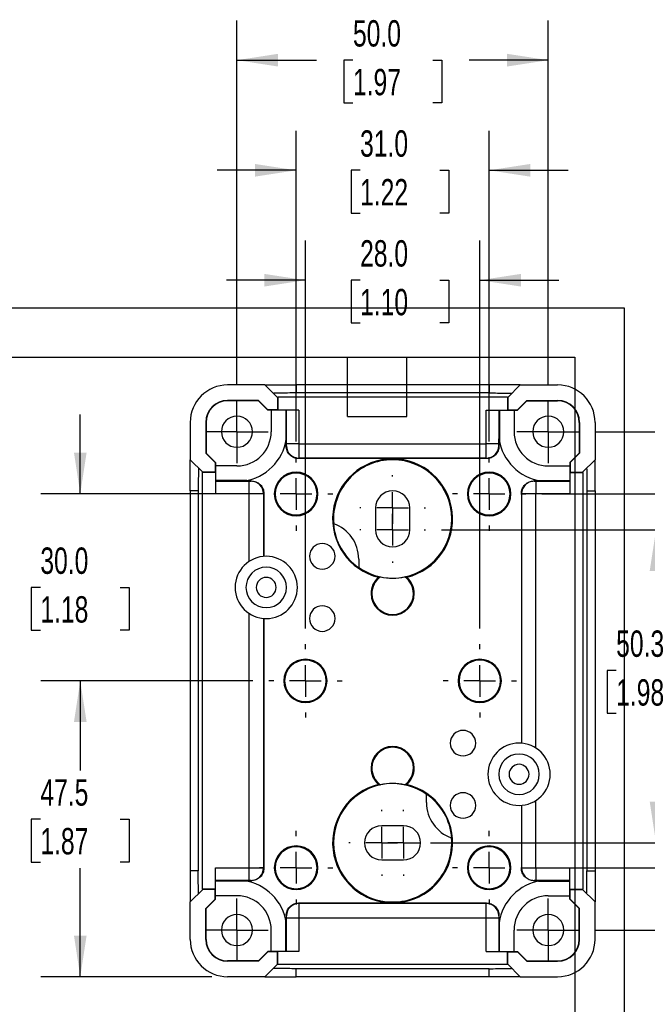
# Model space of a CAD drawing. Header units: millimetres. Extents: x 0 to 543, y 0 to 382.
# Tile 4 of 5: x 252 to 353, y 158 to 316. Entities that reach past the tile are written whole.
import ezdxf

# ---------------------------------------------------------------- set-up
doc = ezdxf.new("R2010")
doc.units = ezdxf.units.MM
doc.header["$LTSCALE"] = 2
doc.linetypes.add('CENTERX2', pattern=[20.32, 12.7, -2.54, 2.54, -2.54])
doc.layers.add('CENTER', color=40, linetype='CENTERX2')
doc.layers.add('DIMENSIONS', color=140, linetype='Continuous', lineweight=25)
doc.layers.add('TEXT', color=140, linetype='Continuous', lineweight=25)
doc.styles.add('SLDTEXTSTYLE0', font='TXT', dxfattribs={"width": 0.7})
doc.dimstyles.new('SLDDIMSTYLE0', dxfattribs={"dimtxt": 4.316016, "dimasz": 6.604, "dimexe": 0, "dimexo": 0.0625, "dimgap": 1.079004, "dimtad": 0, "dimtih": 1, "dimtoh": 1, "dimdec": 1, "dimrnd": 1e-09, "dimzin": 4, "dimdsep": 46, "dimtxsty": 'SLDTEXTSTYLE0', "dimsah": 1, "dimcen": 0.09, "dimadec": 0, "dimazin": 1, "dimtfac": 1, "dimtdec": 1, "dimtofl": 0, "dimtmove": 0, "dimatfit": 3, "dimfxl": 0, "dimfrac": 2, "dimtolj": 1, "dimtzin": 12, "dimarcsym": 0})
doc.dimstyles.new('SLDDIMSTYLE1', dxfattribs={"dimtxt": 4.316016, "dimasz": 6.604, "dimexe": 0, "dimexo": 0.0625, "dimgap": 1.079004, "dimtad": 0, "dimtih": 1, "dimtoh": 1, "dimdec": 1, "dimrnd": 1e-09, "dimzin": 12, "dimdsep": 46, "dimtxsty": 'SLDTEXTSTYLE0', "dimsah": 1, "dimcen": 0.09, "dimadec": 0, "dimazin": 3, "dimtfac": 1, "dimtdec": 1, "dimtofl": 0, "dimtmove": 0, "dimatfit": 3, "dimfxl": 0, "dimfrac": 2, "dimtolj": 1, "dimtzin": 12, "dimarcsym": 0})
doc.dimstyles.new('SLDDIMSTYLE2', dxfattribs={"dimtxt": 4.316016, "dimasz": 6.604, "dimexe": 0, "dimexo": 0.0625, "dimgap": 1.079004, "dimtad": 0, "dimtih": 1, "dimtoh": 1, "dimdec": 1, "dimrnd": 1e-09, "dimzin": 4, "dimdsep": 46, "dimtxsty": 'SLDTEXTSTYLE0', "dimsah": 1, "dimcen": 0.09, "dimadec": 0, "dimazin": 1, "dimtfac": 1, "dimtdec": 1, "dimtmove": 0, "dimatfit": 0, "dimfxl": 0, "dimfrac": 2, "dimtolj": 1, "dimtzin": 12, "dimarcsym": 0})

# ---------------------------------------------------------------- blocks, each defined once
blk = doc.blocks.new('_D_5')
at = {"layer": 'DIMENSIONS'}
for p, q in [((287.06, 257.57), (287.06, 315.98)), ((337.06, 257.57), (337.06, 315.98)), ((287.06, 309.63), (299.84, 309.63)), ((305.69, 309.63), (304.24, 309.63)), ((304.24, 309.63), (304.24, 302.77)), ((318.51, 309.63), (319.96, 309.63)), ((319.96, 309.63), (319.96, 302.77)), ((337.06, 309.63), (324.36, 309.63)), ((304.24, 302.77), (305.69, 302.77)), ((319.96, 302.77), (318.51, 302.77))]:
    blk.add_line(p, q, dxfattribs=at)
for points in [[(287.06, 309.63), (293.66, 308.61), (293.66, 310.65)], [(337.06, 309.63), (330.45, 310.65), (330.45, 308.61)]]:
    blk.add_solid(points, dxfattribs=at)
at = {"layer": 'DIMENSIONS', "char_height": 4.233, "attachment_point": 1, "style": 'SLDTEXTSTYLE0'}
for s, insert in [('50.0', (305.69, 316.05)), ('1.97', (305.69, 308.23))]:
    blk.add_mtext(s, dxfattribs=dict(at, insert=insert))
blk = doc.blocks.new('_D_6')
at = {"layer": 'DIMENSIONS'}
for p, q in [((344.64, 249.99), (397.63, 249.99)), ((391.28, 249.99), (391.28, 219.48)), ((384.87, 211.66), (383.42, 211.66)), ((383.42, 211.66), (383.42, 204.8)), ((397.69, 211.66), (399.14, 211.66)), ((399.14, 211.66), (399.14, 204.8)), ((383.42, 204.8), (384.87, 204.8)), ((399.14, 204.8), (397.69, 204.8)), ((391.28, 169.99), (391.28, 203.83)), ((344.64, 169.99), (397.63, 169.99))]:
    blk.add_line(p, q, dxfattribs=at)
for points in [[(391.28, 249.99), (390.27, 243.39), (392.3, 243.39)], [(391.28, 169.99), (392.3, 176.6), (390.27, 176.6)]]:
    blk.add_solid(points, dxfattribs=at)
at = {"layer": 'DIMENSIONS', "char_height": 4.233, "attachment_point": 1, "style": 'SLDTEXTSTYLE0'}
for s, insert in [('80.0', (384.87, 218.08)), ('3.15', (384.87, 210.25))]:
    blk.add_mtext(s, dxfattribs=dict(at, insert=insert))
blk = doc.blocks.new('_D_7')
at = {"layer": 'DIMENSIONS'}
for p, q in [((296.56, 248.44), (296.56, 298.3)), ((327.56, 248.44), (327.56, 298.3)), ((296.56, 291.95), (283.86, 291.95)), ((306.83, 291.95), (305.38, 291.95)), ((305.38, 291.95), (305.38, 285.09)), ((319.65, 291.95), (321.1, 291.95)), ((321.1, 291.95), (321.1, 285.09)), ((327.56, 291.95), (340.26, 291.95)), ((305.38, 285.09), (306.83, 285.09)), ((321.1, 285.09), (319.65, 285.09))]:
    blk.add_line(p, q, dxfattribs=at)
for points in [[(296.56, 291.95), (289.95, 292.97), (289.95, 290.93)], [(327.56, 291.95), (334.16, 290.93), (334.16, 292.97)]]:
    blk.add_solid(points, dxfattribs=at)
at = {"layer": 'DIMENSIONS', "char_height": 4.233, "attachment_point": 1, "style": 'SLDTEXTSTYLE0'}
for s, insert in [('31.0', (306.83, 298.37)), ('1.22', (306.83, 290.55))]:
    blk.add_mtext(s, dxfattribs=dict(at, insert=insert))
blk = doc.blocks.new('_D_8')
at = {"layer": 'DIMENSIONS'}
for p, q in [((336, 239.99), (378.64, 239.99)), ((372.29, 239.99), (372.29, 219.48)), ((365.88, 211.66), (364.43, 211.66)), ((364.43, 211.66), (364.43, 204.8)), ((378.71, 211.66), (380.16, 211.66)), ((380.16, 211.66), (380.16, 204.8)), ((364.43, 204.8), (365.88, 204.8)), ((380.16, 204.8), (378.71, 204.8)), ((372.29, 179.99), (372.29, 203.83)), ((336, 179.99), (378.64, 179.99))]:
    blk.add_line(p, q, dxfattribs=at)
for points in [[(372.29, 239.99), (371.28, 233.39), (373.31, 233.39)], [(372.29, 179.99), (373.31, 186.6), (371.28, 186.6)]]:
    blk.add_solid(points, dxfattribs=at)
at = {"layer": 'DIMENSIONS', "char_height": 4.233, "attachment_point": 1, "style": 'SLDTEXTSTYLE0'}
for s, insert in [('60.0', (365.88, 218.08)), ('2.36', (365.88, 210.25))]:
    blk.add_mtext(s, dxfattribs=dict(at, insert=insert))
blk = doc.blocks.new('_D_9')
at = {"layer": 'DIMENSIONS'}
for p, q in [((289.63, 209.99), (255.55, 209.99)), ((261.9, 209.99), (261.9, 195.59)), ((255.49, 187.77), (254.04, 187.77)), ((254.04, 187.77), (254.04, 180.91)), ((268.31, 187.77), (269.76, 187.77)), ((269.76, 187.77), (269.76, 180.91)), ((254.04, 180.91), (255.49, 180.91)), ((269.76, 180.91), (268.31, 180.91)), ((261.9, 162.49), (261.9, 179.94)), ((283.02, 162.49), (255.55, 162.49))]:
    blk.add_line(p, q, dxfattribs=at)
for points in [[(261.9, 209.99), (260.89, 203.39), (262.92, 203.39)], [(261.9, 162.49), (262.92, 169.1), (260.89, 169.1)]]:
    blk.add_solid(points, dxfattribs=at)
at = {"layer": 'DIMENSIONS', "char_height": 4.233, "attachment_point": 1, "style": 'SLDTEXTSTYLE0'}
for s, insert in [('47.5', (255.49, 194.19)), ('1.87', (255.49, 186.37))]:
    blk.add_mtext(s, dxfattribs=dict(at, insert=insert))
blk = doc.blocks.new('_D_10')
at = {"layer": 'DIMENSIONS'}
for p, q in [((319.89, 234.24), (360.71, 234.24)), ((354.36, 234.24), (354.36, 219.48)), ((347.95, 211.66), (346.5, 211.66)), ((346.5, 211.66), (346.5, 204.8)), ((360.77, 211.66), (362.22, 211.66)), ((362.22, 211.66), (362.22, 204.8)), ((346.5, 204.8), (347.95, 204.8)), ((362.22, 204.8), (360.77, 204.8)), ((354.36, 183.99), (354.36, 203.83)), ((318.14, 183.99), (360.71, 183.99))]:
    blk.add_line(p, q, dxfattribs=at)
for points in [[(354.36, 234.24), (353.34, 227.64), (355.38, 227.64)], [(354.36, 183.99), (355.38, 190.6), (353.34, 190.6)]]:
    blk.add_solid(points, dxfattribs=at)
at = {"layer": 'DIMENSIONS', "char_height": 4.233, "attachment_point": 1, "style": 'SLDTEXTSTYLE0'}
for s, insert in [('50.3', (347.95, 218.08)), ('1.98', (347.95, 210.25))]:
    blk.add_mtext(s, dxfattribs=dict(at, insert=insert))
blk = doc.blocks.new('_D_11')
at = {"layer": 'DIMENSIONS'}
for p, q in [((261.9, 240.03), (261.9, 252.73)), ((288.79, 240.03), (255.55, 240.03)), ((255.49, 224.98), (254.04, 224.98)), ((254.04, 224.98), (254.04, 218.12)), ((268.31, 224.98), (269.76, 224.98)), ((269.76, 224.98), (269.76, 218.12)), ((254.04, 218.12), (255.49, 218.12)), ((269.76, 218.12), (268.31, 218.12)), ((289.63, 209.99), (255.55, 209.99)), ((261.9, 209.99), (261.9, 197.29))]:
    blk.add_line(p, q, dxfattribs=at)
for points in [[(261.9, 240.03), (262.92, 246.64), (260.89, 246.64)], [(261.9, 209.99), (260.89, 203.39), (262.92, 203.39)]]:
    blk.add_solid(points, dxfattribs=at)
at = {"layer": 'DIMENSIONS', "char_height": 4.233, "attachment_point": 1, "style": 'SLDTEXTSTYLE0'}
for s, insert in [('30.0', (255.49, 231.4)), ('1.18', (255.49, 223.58))]:
    blk.add_mtext(s, dxfattribs=dict(at, insert=insert))
blk = doc.blocks.new('_D_12')
at = {"layer": 'DIMENSIONS'}
for p, q in [((298.06, 218.42), (298.06, 280.66)), ((326.06, 218.42), (326.06, 280.66)), ((298.06, 274.31), (285.36, 274.31)), ((306.83, 274.31), (305.38, 274.31)), ((305.38, 274.31), (305.38, 267.45)), ((319.65, 274.31), (321.1, 274.31)), ((321.1, 274.31), (321.1, 267.45)), ((326.06, 274.31), (338.76, 274.31)), ((305.38, 267.45), (306.83, 267.45)), ((321.1, 267.45), (319.65, 267.45))]:
    blk.add_line(p, q, dxfattribs=at)
for points in [[(298.06, 274.31), (291.45, 275.32), (291.45, 273.29)], [(326.06, 274.31), (332.66, 273.29), (332.66, 275.32)]]:
    blk.add_solid(points, dxfattribs=at)
at = {"layer": 'DIMENSIONS', "char_height": 4.233, "attachment_point": 1, "style": 'SLDTEXTSTYLE0'}
for s, insert in [('28.0', (306.83, 280.73)), ('1.10', (306.83, 272.91))]:
    blk.add_mtext(s, dxfattribs=dict(at, insert=insert))
blk = doc.blocks.new('SW_CENTERMARKSYMBOL_4')
at = {"layer": 'CENTER', "color": 0}
for p, q in [((0, 2.54), (0, 5.04)), ((0, 0), (0, 2.54)), ((-2.54, 0), (-5.04, 0)), ((0, 0), (-2.54, 0)), ((0, 0), (0, -2.54)), ((0, 0), (2.54, 0)), ((2.54, 0), (5.04, 0)), ((0, -2.54), (0, -5.04))]:
    blk.add_line(p, q, dxfattribs=at)
blk = doc.blocks.new('SW_CENTERMARKSYMBOL_5')
at = {"layer": 'CENTER', "color": 0}
for p, q in [((0, 2.54), (0, 5.04)), ((0, 0), (0, 2.54)), ((-2.54, 0), (-5.04, 0)), ((0, 0), (-2.54, 0)), ((0, 0), (0, -2.54)), ((0, 0), (2.54, 0)), ((2.54, 0), (5.04, 0)), ((0, -2.54), (0, -5.04))]:
    blk.add_line(p, q, dxfattribs=at)
blk = doc.blocks.new('SW_CENTERMARKSYMBOL_6')
at = {"layer": 'CENTER', "color": 0}
for p, q in [((0, 5.08), (0, 5.9)), ((0, 0), (0, 2.54)), ((-5.08, 0), (-5.9, 0)), ((0, 0), (-2.54, 0)), ((0, 0), (0, -2.54)), ((0, 0), (2.54, 0)), ((5.08, 0), (5.9, 0)), ((0, -5.08), (0, -5.9))]:
    blk.add_line(p, q, dxfattribs=at)
blk = doc.blocks.new('SW_CENTERMARKSYMBOL_7')
at = {"layer": 'CENTER', "color": 0}
for p, q in [((0, 5.08), (0, 5.9)), ((0, 0), (0, 2.54)), ((-5.08, 0), (-5.9, 0)), ((0, 0), (-2.54, 0)), ((0, 0), (0, -2.54)), ((0, 0), (2.54, 0)), ((5.08, 0), (5.9, 0)), ((0, -5.08), (0, -5.9))]:
    blk.add_line(p, q, dxfattribs=at)
blk = doc.blocks.new('SW_CENTERMARKSYMBOL_8')
at = {"layer": 'CENTER', "color": 0}
for p, q in [((0, 5.08), (0, 5.88)), ((0, 0), (0, 2.54)), ((-5.08, 0), (-5.88, 0)), ((0, 0), (-2.54, 0)), ((0, 0), (0, -2.54)), ((0, 0), (2.54, 0)), ((5.08, 0), (5.88, 0)), ((0, -5.08), (0, -5.88))]:
    blk.add_line(p, q, dxfattribs=at)
blk = doc.blocks.new('SW_CENTERMARKSYMBOL_9')
at = {"layer": 'CENTER', "color": 0}
for p, q in [((0, 5.08), (0, 5.88)), ((0, 0), (0, 2.54)), ((-5.08, 0), (-5.88, 0)), ((0, 0), (-2.54, 0)), ((0, 0), (0, -2.54)), ((0, 0), (2.54, 0)), ((5.08, 0), (5.88, 0)), ((0, -5.08), (0, -5.88))]:
    blk.add_line(p, q, dxfattribs=at)
blk = doc.blocks.new('SW_CENTERMARKSYMBOL_10')
at = {"layer": 'CENTER', "color": 0}
for p, q in [((0, 5.08), (0, 5.9)), ((0, 0), (0, 2.54)), ((-5.08, 0), (-5.9, 0)), ((0, 0), (-2.54, 0)), ((0, 0), (0, -2.54)), ((0, 0), (2.54, 0)), ((5.08, 0), (5.9, 0)), ((0, -5.08), (0, -5.9))]:
    blk.add_line(p, q, dxfattribs=at)
blk = doc.blocks.new('SW_CENTERMARKSYMBOL_11')
at = {"layer": 'CENTER', "color": 0}
for p, q in [((0, 5.08), (0, 5.9)), ((0, 0), (0, 2.54)), ((-5.08, 0), (-5.9, 0)), ((0, 0), (-2.54, 0)), ((0, 0), (0, -2.54)), ((0, 0), (2.54, 0)), ((5.08, 0), (5.9, 0)), ((0, -5.08), (0, -5.9))]:
    blk.add_line(p, q, dxfattribs=at)
blk = doc.blocks.new('SW_CENTERMARKSYMBOL_12')
at = {"layer": 'CENTER', "color": 0}
for p, q in [((0, 2.54), (0, 5.04)), ((0, 0), (0, 2.54)), ((-2.54, 0), (-5.04, 0)), ((0, 0), (-2.54, 0)), ((0, 0), (0, -2.54)), ((0, 0), (2.54, 0)), ((2.54, 0), (5.04, 0)), ((0, -2.54), (0, -5.04))]:
    blk.add_line(p, q, dxfattribs=at)
blk = doc.blocks.new('SW_CENTERMARKSYMBOL_13')
at = {"layer": 'CENTER', "color": 0}
for p, q in [((0, 2.54), (0, 5.04)), ((0, 0), (0, 2.54)), ((-2.54, 0), (-5.04, 0)), ((0, 0), (-2.54, 0)), ((0, 0), (0, -2.54)), ((0, 0), (2.54, 0)), ((2.54, 0), (5.04, 0)), ((0, -2.54), (0, -5.04))]:
    blk.add_line(p, q, dxfattribs=at)
blk = doc.blocks.new('SW_CENTERMARKSYMBOL_14')
at = {"layer": 'CENTER', "color": 0}
for p, q in [((0, 5.08), (0, 5.29)), ((0, 0), (0, 2.54)), ((-5.08, 0), (-5.29, 0)), ((0, 0), (-2.54, 0)), ((0, 0), (0, -2.54)), ((0, 0), (2.54, 0)), ((5.08, 0), (5.29, 0)), ((0, -5.08), (0, -5.29))]:
    blk.add_line(p, q, dxfattribs=at)
blk = doc.blocks.new('SW_CENTERMARKSYMBOL_15')
at = {"layer": 'CENTER', "color": 0}
for p, q in [((0, 5.08), (0, 5.29)), ((0, 0), (0, 2.54)), ((-5.08, 0), (-5.29, 0)), ((0, 0), (-2.54, 0)), ((0, 0), (0, -2.54)), ((0, 0), (2.54, 0)), ((5.08, 0), (5.29, 0)), ((0, -5.08), (0, -5.29))]:
    blk.add_line(p, q, dxfattribs=at)
blk = doc.blocks.new('SW_CENTERMARKSYMBOL_16')
at = {"layer": 'CENTER', "color": 0}
for p, q in [((0, 5.08), (0, 5.29)), ((0, 0), (0, 2.54)), ((-5.08, 0), (-5.29, 0)), ((0, 0), (-2.54, 0)), ((0, 0), (0, -2.54)), ((0, 0), (2.54, 0)), ((5.08, 0), (5.29, 0)), ((0, -5.08), (0, -5.29))]:
    blk.add_line(p, q, dxfattribs=at)
blk = doc.blocks.new('SW_CENTERMARKSYMBOL_17')
at = {"layer": 'CENTER', "color": 0}
for p, q in [((0, 5.08), (0, 5.29)), ((0, 0), (0, 2.54)), ((-5.08, 0), (-5.29, 0)), ((0, 0), (-2.54, 0)), ((0, 0), (0, -2.54)), ((0, 0), (2.54, 0)), ((5.08, 0), (5.29, 0)), ((0, -5.08), (0, -5.29))]:
    blk.add_line(p, q, dxfattribs=at)

msp = doc.modelspace()

# ---------------------------------------------------------------- linework, layer by layer
at = {"color": 7, "linetype": 'Continuous'}
for p, q in [((0, 269.88), (349.25, 269.88)), ((349.25, 269.88), (349.25, 0))]:
    msp.add_line(p, q, dxfattribs=at)
for p, q in [((291.56, 257.49), (285.56, 257.49)), ((293.56, 255.49), (291.56, 257.49)), ((291.56, 257.49), (296.56, 257.49)), ((296.56, 257.49), (296.56, 256.21)), ((327.56, 257.49), (296.56, 257.49)), ((327.56, 256.21), (296.56, 256.21)), ((327.56, 257.49), (327.56, 256.21)), ((332.56, 257.49), (327.56, 257.49)), ((330.56, 255.49), (332.56, 257.49)), ((332.56, 257.49), (338.56, 257.49)), ((290.52, 254.99), (285.56, 254.99)), ((285.56, 254.94), (285.56, 254.99)), ((290.5, 254.94), (285.56, 254.94)), ((290.5, 254.94), (290.52, 254.99)), ((292, 253.44), (290.5, 254.94)), ((292.02, 253.49), (290.52, 254.99)), ((293.56, 255.49), (293.61, 255.55)), ((293.56, 255.49), (293.56, 253.49)), ((330.5, 255.55), (293.61, 255.55)), ((293.61, 255.55), (293.61, 253.44)), ((330.5, 255.55), (330.5, 253.44)), ((330.56, 255.49), (330.5, 255.55)), ((330.56, 255.49), (330.56, 253.49)), ((332.09, 253.49), (333.59, 254.99)), ((332.11, 253.44), (333.61, 254.94)), ((333.59, 254.99), (338.56, 254.99)), ((333.61, 254.94), (333.59, 254.99)), ((333.61, 254.94), (338.56, 254.94)), ((338.56, 254.94), (338.56, 254.99)), ((292, 253.44), (292.02, 253.49)), ((292.56, 253.44), (292, 253.44)), ((293.56, 253.49), (292.02, 253.49)), ((293.61, 253.44), (292.56, 253.44)), ((292.56, 253.44), (292.56, 249.99)), ((293.61, 253.44), (293.56, 253.49)), ((297.02, 253.44), (293.61, 253.44)), ((294.9, 253.44), (294.9, 248.42)), ((295.02, 248.02), (295.02, 253.44)), ((297.02, 253.44), (297.02, 248.02)), ((327.09, 253.44), (330.5, 253.44)), ((327.09, 248.02), (327.09, 253.44)), ((329.09, 253.44), (329.09, 248.02)), ((329.21, 253.44), (329.21, 248.42)), ((330.5, 253.44), (330.56, 253.49)), ((330.5, 253.44), (331.56, 253.44)), ((330.56, 253.49), (332.09, 253.49)), ((331.56, 253.44), (332.11, 253.44)), ((331.56, 253.44), (331.56, 249.99)), ((332.11, 253.44), (332.09, 253.49)), ((279.56, 251.49), (279.56, 245.49)), ((282.06, 251.49), (282.06, 246.53)), ((282.11, 251.49), (282.06, 251.49)), ((282.11, 251.49), (282.11, 246.55)), ((342, 251.49), (342, 246.55)), ((342, 251.49), (342.06, 251.49)), ((342.06, 251.49), (342.06, 246.53)), ((344.56, 251.49), (344.56, 245.49)), ((294.97, 247.67), (294.97, 248.82)), ((329.14, 247.67), (329.14, 248.82)), ((294.97, 247.67), (295.02, 247.72)), ((297.02, 248.02), (295.02, 248.02)), ((297.02, 248.02), (327.09, 248.02)), ((329.09, 248.02), (327.09, 248.02)), ((329.09, 247.72), (329.14, 247.67)), ((281.56, 243.49), (279.56, 245.49)), ((279.56, 240.49), (279.56, 245.49)), ((282.11, 246.55), (282.06, 246.53)), ((282.06, 246.53), (283.56, 245.03)), ((282.11, 246.55), (283.61, 245.05)), ((283.61, 245.05), (283.56, 245.03)), ((283.56, 245.03), (283.56, 243.49)), ((283.61, 245.05), (283.61, 244.49)), ((297.02, 245.72), (296.97, 245.67)), ((327.14, 245.67), (296.97, 245.67)), ((327.1, 245.72), (297.02, 245.72)), ((312.06, 245.49), (312.06, 245.63)), ((327.14, 245.67), (327.1, 245.72)), ((342, 246.55), (340.5, 245.05)), ((340.5, 245.05), (340.56, 245.03)), ((340.5, 245.05), (340.5, 244.49)), ((342.06, 246.53), (340.56, 245.03)), ((340.56, 245.03), (340.56, 243.49)), ((342, 246.55), (342.06, 246.53)), ((342.56, 243.49), (344.56, 245.49)), ((344.56, 240.49), (344.56, 245.49)), ((281.5, 243.44), (281.56, 243.49)), ((281.5, 243.44), (281.5, 176.55)), ((283.61, 243.44), (281.5, 243.44)), ((283.56, 243.49), (281.56, 243.49)), ((283.61, 243.44), (283.56, 243.49)), ((283.61, 244.49), (283.61, 243.44)), ((287.06, 244.49), (283.61, 244.49)), ((283.61, 243.44), (283.61, 240.03)), ((296.56, 243.36), (296.56, 243.49)), ((327.56, 243.36), (327.56, 243.49)), ((337.06, 244.49), (340.5, 244.49)), ((340.5, 244.49), (340.5, 243.44)), ((340.5, 243.44), (340.56, 243.49)), ((340.5, 243.44), (342.61, 243.44)), ((340.5, 243.44), (340.5, 240.03)), ((340.56, 243.49), (342.56, 243.49)), ((342.61, 243.44), (342.56, 243.49)), ((342.61, 243.44), (342.61, 176.55)), ((288.63, 242.15), (283.61, 242.15)), ((283.61, 242.03), (289.03, 242.03)), ((288.23, 242.08), (289.38, 242.08)), ((289.03, 240.03), (289.03, 242.03)), ((289.33, 242.03), (289.38, 242.08)), ((334.73, 242.08), (334.78, 242.03)), ((335.88, 242.08), (334.73, 242.08)), ((335.08, 242.03), (335.08, 240.03)), ((335.08, 242.03), (340.5, 242.03)), ((335.48, 242.15), (340.5, 242.15)), ((280.84, 240.49), (279.56, 240.49)), ((279.56, 240.49), (279.56, 179.49)), ((280.84, 240.49), (280.84, 179.49)), ((343.27, 240.49), (343.27, 179.49)), ((343.27, 240.49), (344.56, 240.49)), ((344.56, 240.49), (344.56, 179.49)), ((289.03, 240.03), (283.61, 240.03)), ((289.03, 229.19), (289.03, 240.03)), ((291.38, 240.08), (291.33, 240.03)), ((291.33, 240.03), (291.33, 229.98)), ((291.38, 240.08), (291.38, 229.98)), ((332.78, 240.03), (332.74, 240.08)), ((332.74, 240.08), (332.74, 199.98)), ((332.78, 240.03), (332.78, 199.98)), ((335.08, 199.19), (335.08, 240.03)), ((340.5, 240.03), (335.08, 240.03)), ((309.31, 237.74), (309.31, 234.24)), ((314.81, 234.24), (314.81, 237.74)), ((296.56, 236.63), (296.56, 236.49)), ((327.56, 236.63), (327.56, 236.49)), ((306.61, 229.55), (306.61, 228.21)), ((306.61, 228.17), (306.61, 228.21)), ((312.06, 226.49), (312.06, 226.48)), ((308.71, 223.99), (308.59, 223.99)), ((315.4, 223.99), (315.52, 223.99)), ((289.03, 179.96), (289.03, 220.8)), ((291.33, 220.01), (291.33, 179.96)), ((291.38, 220.01), (291.38, 179.91)), ((298.06, 213.34), (298.06, 213.46)), ((326.06, 213.34), (326.06, 213.46)), ((298.06, 206.65), (298.06, 206.53)), ((326.06, 206.65), (326.06, 206.53)), ((308.71, 195.99), (308.59, 195.99)), ((315.4, 195.99), (315.52, 195.99)), ((312.06, 193.49), (312.06, 193.51)), ((317.5, 191.82), (317.5, 191.78)), ((317.5, 190.44), (317.5, 191.78)), ((332.74, 190.01), (332.74, 179.91)), ((332.78, 190.01), (332.78, 179.96)), ((335.08, 179.96), (335.08, 190.8)), ((313.81, 186.74), (310.31, 186.74)), ((296.56, 183.36), (296.56, 183.49)), ((327.56, 183.36), (327.56, 183.49)), ((310.31, 181.24), (313.81, 181.24)), ((280.84, 179.49), (279.56, 179.49)), ((279.56, 179.49), (279.56, 174.49)), ((283.61, 179.96), (289.03, 179.96)), ((283.61, 176.55), (283.61, 179.96)), ((289.03, 177.96), (289.03, 179.96)), ((291.33, 179.96), (291.38, 179.91)), ((332.74, 179.91), (332.78, 179.96)), ((335.08, 179.96), (340.5, 179.96)), ((335.08, 179.96), (335.08, 177.96)), ((340.5, 176.55), (340.5, 179.96)), ((343.27, 179.49), (344.56, 179.49)), ((344.56, 179.49), (344.56, 174.49)), ((289.03, 177.96), (283.61, 177.96)), ((288.63, 177.84), (283.61, 177.84)), ((288.23, 177.91), (289.38, 177.91)), ((289.38, 177.91), (289.33, 177.96)), ((334.78, 177.96), (334.73, 177.91)), ((335.88, 177.91), (334.73, 177.91)), ((340.5, 177.96), (335.08, 177.96)), ((335.48, 177.84), (340.5, 177.84)), ((281.56, 176.49), (279.56, 174.49)), ((281.5, 176.55), (281.56, 176.49)), ((283.61, 176.55), (281.5, 176.55)), ((283.56, 176.49), (281.56, 176.49)), ((283.61, 176.55), (283.56, 176.49)), ((283.56, 174.96), (283.56, 176.49)), ((283.61, 175.49), (283.61, 176.55)), ((283.61, 174.94), (283.61, 175.49)), ((287.06, 175.49), (283.61, 175.49)), ((296.56, 176.63), (296.56, 176.49)), ((327.56, 176.63), (327.56, 176.49)), ((337.06, 175.49), (340.5, 175.49)), ((340.5, 176.55), (340.56, 176.49)), ((340.5, 176.55), (342.61, 176.55)), ((340.5, 175.49), (340.5, 176.55)), ((340.5, 174.94), (340.5, 175.49)), ((340.56, 174.96), (340.56, 176.49)), ((340.56, 176.49), (342.56, 176.49)), ((342.61, 176.55), (342.56, 176.49)), ((342.56, 176.49), (344.56, 174.49)), ((279.56, 168.49), (279.56, 174.49)), ((282.06, 173.46), (283.56, 174.96)), ((282.11, 173.44), (283.61, 174.94)), ((283.61, 174.94), (283.56, 174.96)), ((296.97, 174.32), (297.02, 174.27)), ((327.14, 174.32), (296.97, 174.32)), ((327.1, 174.27), (297.02, 174.27)), ((312.06, 174.49), (312.06, 174.36)), ((327.1, 174.27), (327.14, 174.32)), ((340.5, 174.94), (340.56, 174.96)), ((342, 173.44), (340.5, 174.94)), ((342.06, 173.46), (340.56, 174.96)), ((344.56, 168.49), (344.56, 174.49)), ((282.06, 168.49), (282.06, 173.46)), ((282.11, 173.44), (282.06, 173.46)), ((282.11, 168.49), (282.11, 173.44)), ((294.97, 172.32), (294.97, 171.17)), ((295.02, 172.27), (294.97, 172.32)), ((329.14, 172.32), (329.09, 172.27)), ((329.14, 172.32), (329.14, 171.17)), ((342, 173.44), (342.06, 173.46)), ((342, 168.49), (342, 173.44)), ((342.06, 168.49), (342.06, 173.46)), ((294.9, 166.55), (294.9, 171.57)), ((295.02, 166.55), (295.02, 171.97)), ((295.02, 171.97), (297.02, 171.97)), ((297.02, 171.97), (297.02, 166.55)), ((297.02, 171.97), (327.09, 171.97)), ((327.09, 166.55), (327.09, 171.97)), ((327.09, 171.97), (329.09, 171.97)), ((329.09, 171.97), (329.09, 166.55)), ((329.21, 166.55), (329.21, 171.57)), ((292.56, 166.55), (292.56, 169.99)), ((331.56, 166.55), (331.56, 169.99)), ((282.11, 168.49), (282.06, 168.49)), ((342, 168.49), (342.06, 168.49)), ((292, 166.55), (290.5, 165.05)), ((292.02, 166.49), (290.52, 164.99)), ((292, 166.55), (292.02, 166.49)), ((292.56, 166.55), (292, 166.55)), ((293.56, 166.49), (292.02, 166.49)), ((293.61, 166.55), (292.56, 166.55)), ((293.61, 166.55), (293.56, 166.49)), ((293.56, 164.49), (293.56, 166.49)), ((293.61, 164.44), (293.61, 166.55)), ((297.02, 166.55), (293.61, 166.55)), ((327.09, 166.55), (330.5, 166.55)), ((330.5, 166.55), (330.56, 166.49)), ((330.5, 166.55), (331.56, 166.55)), ((330.5, 164.44), (330.5, 166.55)), ((330.56, 164.49), (330.56, 166.49)), ((330.56, 166.49), (332.09, 166.49)), ((331.56, 166.55), (332.11, 166.55)), ((332.11, 166.55), (332.09, 166.49)), ((332.09, 166.49), (333.59, 164.99)), ((332.11, 166.55), (333.61, 165.05)), ((285.56, 165.05), (285.56, 164.99)), ((290.5, 165.05), (285.56, 165.05)), ((290.52, 164.99), (285.56, 164.99)), ((290.5, 165.05), (290.52, 164.99)), ((293.56, 164.49), (291.56, 162.49)), ((293.56, 164.49), (293.61, 164.44)), ((330.5, 164.44), (293.61, 164.44)), ((330.56, 164.49), (330.5, 164.44)), ((330.56, 164.49), (332.56, 162.49)), ((333.61, 165.05), (333.59, 164.99)), ((333.59, 164.99), (338.56, 164.99)), ((333.61, 165.05), (338.56, 165.05)), ((338.56, 165.05), (338.56, 164.99)), ((327.56, 163.78), (296.56, 163.78)), ((296.56, 162.49), (296.56, 163.78)), ((327.56, 162.49), (327.56, 163.78)), ((291.56, 162.49), (285.56, 162.49)), ((291.56, 162.49), (296.56, 162.49)), ((327.56, 162.49), (296.56, 162.49)), ((332.56, 162.49), (327.56, 162.49)), ((332.56, 162.49), (338.56, 162.49))]:
    msp.add_line(p, q)
at = {"flags": 128}
for points in [[(302.59, 235.21), (302.57, 235.22), (302.55, 235.22)], [(321.52, 184.78), (321.55, 184.77), (321.56, 184.76)]]:
    msp.add_lwpolyline(points, dxfattribs=at)
for centre, radius, start, end in [((285.56, 251.49), 6, 90, 180), ((338.56, 251.49), 6, 0, 90), ((285.56, 251.49), 3.5, 90, 180), ((285.56, 251.49), 3.45, 90, 180), ((338.56, 251.49), 3.5, 0, 90), ((338.56, 251.49), 3.45, 0, 90), ((287.06, 249.99), 2.5, 90, 270), ((287.06, 249.99), 2.5, 270, 90), ((337.06, 249.99), 2.5, 90, 270), ((337.06, 249.99), 2.5, 270, 90), ((287.06, 249.99), 5.5, 270, 0), ((337.06, 249.99), 5.5, 180, 270), ((287.06, 249.99), 8, 278.471, 351.529), ((337.06, 249.99), 8, 188.471, 261.529), ((297.02, 247.72), 2, 180.0204, 269.9796), ((327.09, 247.72), 2, 270.0204, 359.9796), ((312.06, 235.99), 9.64, 90, 256.4541), ((312.06, 235.99), 9.5, 90, 184.7323), ((312.06, 235.99), 9.64, 283.5459, 90), ((312.06, 235.99), 9.5, 270, 90), ((296.56, 239.99), 3.5, 90, 270), ((296.56, 239.99), 3.5, 270, 90), ((327.56, 239.99), 3.5, 90, 270), ((327.56, 239.99), 3.5, 270, 90), ((289.33, 240.03), 2, 0.0204, 89.9796), ((296.56, 239.99), 3.36, 90, 270), ((296.56, 239.99), 3.36, 270, 90), ((327.56, 239.99), 3.36, 90, 270), ((327.56, 239.99), 3.36, 270, 90), ((334.78, 240.03), 2, 90.0204, 179.9796), ((312.06, 237.74), 2.75, 90, 180), ((312.06, 237.74), 2.75, 0, 90), ((312.06, 235.99), 9.54, 184.6306, 235.1712), ((300.61, 229.55), 6, 0, 70.731), ((312.06, 234.24), 2.75, 180, 0), ((300.76, 229.99), 2.05, 90, 270), ((300.76, 229.99), 2.05, 270, 90), ((291.76, 224.99), 5, 90, 270), ((291.76, 224.99), 5, 270, 90), ((291.76, 224.99), 3.25, 90, 270), ((291.76, 224.99), 3.25, 270, 90), ((312.06, 235.99), 9.5, 235.0099, 270), ((291.76, 224.99), 1.6, 90, 270), ((291.76, 224.99), 1.6, 270, 90), ((312.06, 223.99), 3.47, 130.6619, 180), ((312.06, 223.99), 3.34, 126.3799, 180), ((312.06, 235.99), 9.52, 257.9753, 270), ((312.06, 235.99), 9.52, 270, 282.0247), ((312.06, 223.99), 3.34, 0, 53.6201), ((312.06, 223.99), 3.47, 0, 49.3381), ((312.06, 223.99), 3.47, 180, 0), ((312.06, 223.99), 3.34, 180, 0), ((300.76, 219.99), 2.05, 90, 270), ((300.76, 219.99), 2.05, 270, 90), ((298.06, 209.99), 3.47, 90, 270), ((298.06, 209.99), 3.47, 270, 90), ((326.06, 209.99), 3.47, 90, 270), ((326.06, 209.99), 3.47, 270, 90), ((298.06, 209.99), 3.34, 90, 270), ((298.06, 209.99), 3.34, 270, 90), ((326.06, 209.99), 3.34, 90, 270), ((326.06, 209.99), 3.34, 270, 90), ((323.36, 199.99), 2.05, 90, 270), ((323.36, 199.99), 2.05, 270, 90), ((312.06, 195.99), 3.47, 0, 180), ((312.06, 195.99), 3.34, 0, 180), ((332.36, 194.99), 5, 90, 270), ((332.36, 194.99), 5, 270, 90), ((332.36, 194.99), 3.25, 90, 270), ((332.36, 194.99), 3.25, 270, 90), ((332.36, 194.99), 1.6, 90, 270), ((332.36, 194.99), 1.6, 270, 90), ((312.06, 195.99), 3.47, 180, 229.3381), ((312.06, 195.99), 3.34, 180, 233.6201), ((312.06, 195.99), 3.34, 306.3799, 0), ((312.06, 195.99), 3.47, 310.6619, 0), ((312.06, 183.99), 9.64, 103.5459, 270), ((312.06, 183.99), 9.5, 90, 270), ((312.06, 183.99), 9.52, 90, 102.0247), ((312.06, 183.99), 9.52, 77.9753, 90), ((312.06, 183.99), 9.5, 55.0099, 90), ((312.06, 183.99), 9.64, 270, 76.4541), ((312.06, 183.99), 9.54, 4.6306, 55.1712), ((323.36, 189.99), 2.05, 90, 270), ((323.36, 189.99), 2.05, 270, 90), ((323.5, 190.44), 6, 180, 250.731), ((310.31, 183.99), 2.75, 90, 270), ((313.81, 183.99), 2.75, 270, 90), ((296.56, 179.99), 3.5, 90, 270), ((296.56, 179.99), 3.36, 90, 270), ((296.56, 179.99), 3.5, 270, 90), ((296.56, 179.99), 3.36, 270, 90), ((312.06, 183.99), 9.5, 270, 4.7323), ((327.56, 179.99), 3.5, 90, 270), ((327.56, 179.99), 3.36, 90, 270), ((327.56, 179.99), 3.5, 270, 90), ((327.56, 179.99), 3.36, 270, 90), ((289.33, 179.96), 2, 270.0204, 359.9796), ((334.78, 179.96), 2, 180.0204, 269.9796), ((287.06, 169.99), 8, 8.471, 81.529), ((337.06, 169.99), 8, 98.471, 171.529), ((287.06, 169.99), 5.5, 0, 90), ((337.06, 169.99), 5.5, 90, 180), ((297.02, 172.27), 2, 90.0204, 179.9796), ((327.09, 172.27), 2, 0.0204, 89.9796), ((287.06, 169.99), 2.5, 90, 270), ((287.06, 169.99), 2.5, 270, 90), ((337.06, 169.99), 2.5, 90, 270), ((337.06, 169.99), 2.5, 270, 90), ((285.56, 168.49), 6, 180, 270), ((285.56, 168.49), 3.5, 180, 270), ((285.56, 168.49), 3.45, 180, 270), ((338.56, 168.49), 6, 270, 0), ((338.56, 168.49), 3.5, 270, 0), ((338.56, 168.49), 3.45, 270, 0)]:
    msp.add_arc(centre, radius, start, end)
for points, knots in [([(296.56, 256.21), (296.12, 256.21), (295.65, 256.2), (294.75, 256.2), (294.31, 256.19), (293.6, 256.18), (293.32, 256.17), (292.97, 256.16), (292.9, 256.15), (292.91, 256.14)], [0, 0, 0, 0, 0.25, 0.25, 0.5, 0.5, 0.75, 0.75, 1, 1, 1, 1]), ([(327.56, 256.21), (327.99, 256.21), (328.46, 256.2), (329.36, 256.2), (329.8, 256.19), (330.51, 256.18), (330.79, 256.17), (331.14, 256.16), (331.21, 256.15), (331.2, 256.14)], [0, 0, 0, 0, 0.25, 0.25, 0.5, 0.5, 0.75, 0.75, 1, 1, 1, 1]), ([(296.97, 245.67), (296.73, 245.67), (296.48, 245.72), (295.99, 245.91), (295.75, 246.06), (295.36, 246.46), (295.21, 246.69), (295.01, 247.18), (294.97, 247.44), (294.97, 247.67)], [0, 0, 0, 0, 0.25, 0.25, 0.5, 0.5, 0.75, 0.75, 1, 1, 1, 1]), ([(295.02, 247.72), (295.02, 247.72), (295.02, 247.75), (295.02, 247.87), (295.02, 247.95), (295.02, 248.02)], [0, 0, 0, 0, 0.5, 0.5, 1, 1, 1, 1]), ([(297.02, 248.02), (297.02, 247.97), (297.02, 247.87), (297.02, 247.72), (297.02, 247.56), (297.02, 247.4), (297.02, 247.23), (297.02, 247.07), (297.02, 246.9), (297.02, 246.74), (297.02, 246.58), (297.02, 246.43), (297.02, 246.29), (297.02, 246.16), (297.02, 246.04), (297.02, 245.93), (297.02, 245.84), (297.02, 245.78), (297.02, 245.73), (297.02, 245.73), (297.02, 245.72)], [0, 0, 0, 0, 0.041644, 0.084925, 0.129842, 0.176397, 0.224589, 0.274417, 0.325883, 0.378985, 0.433723, 0.490098, 0.54811, 0.607757, 0.669041, 0.731961, 0.796517, 0.862709, 0.930537, 1, 1, 1, 1]), ([(327.1, 245.72), (327.1, 245.72), (327.09, 245.73), (327.09, 245.75), (327.09, 245.77), (327.09, 245.81), (327.09, 245.86), (327.09, 245.91), (327.09, 245.97), (327.09, 246.03), (327.09, 246.11), (327.09, 246.18), (327.09, 246.27), (327.09, 246.35), (327.09, 246.44), (327.09, 246.54), (327.09, 246.63), (327.09, 246.73), (327.09, 246.83), (327.09, 246.93), (327.09, 247.04), (327.09, 247.14), (327.09, 247.24), (327.09, 247.34), (327.09, 247.44), (327.09, 247.54), (327.09, 247.64), (327.09, 247.74), (327.09, 247.84), (327.09, 247.93), (327.09, 247.99), (327.09, 248.02)], [0, 0, 0, 0, 0.043312, 0.085993, 0.128044, 0.169464, 0.210254, 0.250413, 0.289941, 0.328839, 0.367106, 0.404742, 0.441748, 0.478123, 0.513868, 0.548981, 0.583464, 0.617317, 0.650538, 0.683129, 0.715089, 0.746419, 0.777118, 0.807186, 0.836623, 0.865429, 0.893605, 0.92115, 0.948064, 0.974347, 1, 1, 1, 1]), ([(329.14, 247.67), (329.14, 247.44), (329.1, 247.18), (328.9, 246.69), (328.75, 246.46), (328.36, 246.06), (328.13, 245.91), (327.63, 245.72), (327.38, 245.67), (327.14, 245.67)], [0, 0, 0, 0, 0.25, 0.25, 0.5, 0.5, 0.75, 0.75, 1, 1, 1, 1]), ([(329.09, 248.02), (329.09, 247.95), (329.09, 247.87), (329.09, 247.75), (329.09, 247.72), (329.09, 247.72)], [0, 0, 0, 0, 0.5, 0.5, 1, 1, 1, 1]), ([(280.91, 244.14), (280.9, 244.15), (280.89, 244.08), (280.88, 243.73), (280.87, 243.45), (280.86, 242.74), (280.85, 242.3), (280.85, 241.4), (280.84, 240.93), (280.84, 240.49)], [0, 0, 0, 0, 0.25, 0.25, 0.5, 0.5, 0.75, 0.75, 1, 1, 1, 1]), ([(343.2, 244.14), (343.21, 244.15), (343.22, 244.08), (343.23, 243.73), (343.24, 243.45), (343.25, 242.74), (343.26, 242.3), (343.26, 241.4), (343.27, 240.93), (343.27, 240.49)], [0, 0, 0, 0, 0.25, 0.25, 0.5, 0.5, 0.75, 0.75, 1, 1, 1, 1]), ([(289.03, 242.03), (289.1, 242.03), (289.18, 242.03), (289.3, 242.03), (289.33, 242.03), (289.33, 242.03)], [0, 0, 0, 0, 0.5, 0.5, 1, 1, 1, 1]), ([(289.38, 242.08), (289.61, 242.08), (289.87, 242.04), (290.36, 241.84), (290.6, 241.69), (290.99, 241.3), (291.14, 241.06), (291.33, 240.57), (291.38, 240.32), (291.38, 240.08)], [0, 0, 0, 0, 0.25, 0.25, 0.5, 0.5, 0.75, 0.75, 1, 1, 1, 1]), ([(332.74, 240.08), (332.74, 240.32), (332.78, 240.57), (332.97, 241.06), (333.13, 241.3), (333.52, 241.69), (333.75, 241.84), (334.24, 242.04), (334.5, 242.08), (334.73, 242.08)], [0, 0, 0, 0, 0.25, 0.25, 0.5, 0.5, 0.75, 0.75, 1, 1, 1, 1]), ([(334.78, 242.03), (334.78, 242.03), (334.81, 242.03), (334.93, 242.03), (335.01, 242.03), (335.08, 242.03)], [0, 0, 0, 0, 0.5, 0.5, 1, 1, 1, 1]), ([(291.33, 240.03), (291.33, 240.03), (291.32, 240.03), (291.3, 240.03), (291.28, 240.03), (291.24, 240.03), (291.2, 240.03), (291.14, 240.03), (291.08, 240.03), (291.02, 240.03), (290.94, 240.03), (290.87, 240.03), (290.78, 240.03), (290.7, 240.03), (290.61, 240.03), (290.51, 240.03), (290.42, 240.03), (290.32, 240.03), (290.22, 240.03), (290.12, 240.03), (290.01, 240.03), (289.91, 240.03), (289.81, 240.03), (289.71, 240.03), (289.61, 240.03), (289.51, 240.03), (289.41, 240.03), (289.31, 240.03), (289.21, 240.03), (289.12, 240.03), (289.06, 240.03), (289.03, 240.03)], [0, 0, 0, 0, 0.043312, 0.085993, 0.128044, 0.169464, 0.210254, 0.250413, 0.289941, 0.328839, 0.367106, 0.404742, 0.441748, 0.478123, 0.513868, 0.548981, 0.583464, 0.617317, 0.650538, 0.683129, 0.715089, 0.746419, 0.777118, 0.807186, 0.836623, 0.865429, 0.893605, 0.92115, 0.948064, 0.974347, 1, 1, 1, 1]), ([(335.08, 240.03), (335.03, 240.03), (334.93, 240.03), (334.78, 240.03), (334.62, 240.03), (334.46, 240.03), (334.29, 240.03), (334.13, 240.03), (333.96, 240.03), (333.8, 240.03), (333.64, 240.03), (333.49, 240.03), (333.35, 240.03), (333.22, 240.03), (333.1, 240.03), (332.99, 240.03), (332.9, 240.03), (332.84, 240.03), (332.79, 240.03), (332.79, 240.03), (332.78, 240.03)], [0, 0, 0, 0, 0.041644, 0.084925, 0.129842, 0.176397, 0.224589, 0.274417, 0.325883, 0.378985, 0.433723, 0.490098, 0.54811, 0.607757, 0.669041, 0.731961, 0.796517, 0.862709, 0.930537, 1, 1, 1, 1]), ([(280.91, 175.85), (280.9, 175.84), (280.89, 175.91), (280.88, 176.26), (280.87, 176.54), (280.86, 177.25), (280.85, 177.69), (280.85, 178.59), (280.84, 179.06), (280.84, 179.49)], [0, 0, 0, 0, 0.25, 0.25, 0.5, 0.5, 0.75, 0.75, 1, 1, 1, 1]), ([(289.03, 179.96), (289.08, 179.96), (289.18, 179.96), (289.33, 179.96), (289.49, 179.96), (289.65, 179.96), (289.82, 179.96), (289.98, 179.96), (290.15, 179.96), (290.31, 179.96), (290.47, 179.96), (290.62, 179.96), (290.76, 179.96), (290.9, 179.96), (291.02, 179.96), (291.12, 179.96), (291.21, 179.96), (291.27, 179.96), (291.32, 179.96), (291.32, 179.96), (291.33, 179.96)], [0, 0, 0, 0, 0.0416437, 0.0849245, 0.1298424, 0.1763972, 0.224589, 0.2744175, 0.3258828, 0.3789847, 0.4337232, 0.4900982, 0.5481096, 0.6077572, 0.6690411, 0.7319611, 0.7965171, 0.862709, 0.9305366, 1, 1, 1, 1]), ([(291.38, 179.91), (291.38, 179.67), (291.33, 179.42), (291.14, 178.92), (290.99, 178.69), (290.6, 178.3), (290.36, 178.15), (289.87, 177.95), (289.61, 177.91), (289.38, 177.91)], [0, 0, 0, 0, 0.25, 0.25, 0.5, 0.5, 0.75, 0.75, 1, 1, 1, 1]), ([(334.73, 177.91), (334.5, 177.91), (334.24, 177.95), (333.75, 178.15), (333.52, 178.3), (333.13, 178.69), (332.97, 178.92), (332.78, 179.42), (332.74, 179.67), (332.74, 179.91)], [0, 0, 0, 0, 0.25, 0.25, 0.5, 0.5, 0.75, 0.75, 1, 1, 1, 1]), ([(332.78, 179.96), (332.78, 179.96), (332.79, 179.96), (332.81, 179.96), (332.83, 179.96), (332.87, 179.96), (332.92, 179.96), (332.97, 179.96), (333.03, 179.96), (333.09, 179.96), (333.17, 179.96), (333.24, 179.96), (333.33, 179.96), (333.41, 179.96), (333.5, 179.96), (333.6, 179.96), (333.69, 179.96), (333.79, 179.96), (333.89, 179.96), (333.99, 179.96), (334.1, 179.96), (334.2, 179.96), (334.3, 179.96), (334.4, 179.96), (334.5, 179.96), (334.6, 179.96), (334.7, 179.96), (334.8, 179.96), (334.9, 179.96), (334.99, 179.96), (335.05, 179.96), (335.08, 179.96)], [0, 0, 0, 0, 0.043312, 0.085993, 0.128044, 0.169464, 0.210254, 0.250413, 0.289941, 0.328839, 0.367106, 0.404742, 0.441748, 0.478123, 0.513868, 0.548981, 0.583464, 0.617317, 0.650538, 0.683129, 0.715089, 0.746419, 0.777118, 0.807186, 0.836623, 0.865429, 0.893605, 0.92115, 0.948064, 0.974347, 1, 1, 1, 1]), ([(343.2, 175.85), (343.21, 175.84), (343.22, 175.91), (343.23, 176.26), (343.24, 176.54), (343.25, 177.25), (343.26, 177.69), (343.26, 178.59), (343.27, 179.06), (343.27, 179.49)], [0, 0, 0, 0, 0.25, 0.25, 0.5, 0.5, 0.75, 0.75, 1, 1, 1, 1]), ([(289.33, 177.96), (289.33, 177.96), (289.3, 177.96), (289.18, 177.96), (289.1, 177.96), (289.03, 177.96)], [0, 0, 0, 0, 0.5, 0.5, 1, 1, 1, 1]), ([(335.08, 177.96), (335.01, 177.96), (334.93, 177.96), (334.81, 177.96), (334.78, 177.96), (334.78, 177.96)], [0, 0, 0, 0, 0.5, 0.5, 1, 1, 1, 1]), ([(294.97, 172.32), (294.97, 172.55), (295.01, 172.81), (295.21, 173.3), (295.36, 173.53), (295.75, 173.92), (295.99, 174.08), (296.48, 174.27), (296.73, 174.32), (296.97, 174.32)], [0, 0, 0, 0, 0.25, 0.25, 0.5, 0.5, 0.75, 0.75, 1, 1, 1, 1]), ([(297.02, 174.27), (297.02, 174.27), (297.02, 174.26), (297.02, 174.24), (297.02, 174.22), (297.02, 174.18), (297.02, 174.13), (297.02, 174.08), (297.02, 174.02), (297.02, 173.96), (297.02, 173.88), (297.02, 173.81), (297.02, 173.72), (297.02, 173.64), (297.02, 173.55), (297.02, 173.45), (297.02, 173.36), (297.02, 173.26), (297.02, 173.16), (297.02, 173.06), (297.02, 172.95), (297.02, 172.85), (297.02, 172.75), (297.02, 172.65), (297.02, 172.55), (297.02, 172.45), (297.02, 172.35), (297.02, 172.25), (297.02, 172.15), (297.02, 172.06), (297.02, 172), (297.02, 171.97)], [0, 0, 0, 0, 0.0433119, 0.0859933, 0.128044, 0.1694642, 0.2102538, 0.2504128, 0.2899411, 0.3288388, 0.3671059, 0.4047423, 0.4417481, 0.4781231, 0.5138676, 0.5489813, 0.5834643, 0.6173167, 0.6505383, 0.6831292, 0.7150894, 0.7464189, 0.7771176, 0.8071856, 0.8366228, 0.8654293, 0.893605, 0.9211499, 0.9480641, 0.9743474, 1, 1, 1, 1]), ([(327.09, 171.97), (327.09, 172.02), (327.09, 172.12), (327.09, 172.27), (327.09, 172.43), (327.09, 172.59), (327.09, 172.76), (327.09, 172.92), (327.09, 173.09), (327.09, 173.25), (327.09, 173.41), (327.09, 173.56), (327.09, 173.7), (327.09, 173.83), (327.09, 173.95), (327.09, 174.06), (327.09, 174.15), (327.09, 174.21), (327.09, 174.26), (327.1, 174.26), (327.1, 174.27)], [0, 0, 0, 0, 0.041644, 0.084925, 0.129842, 0.176397, 0.224589, 0.274417, 0.325883, 0.378985, 0.433723, 0.490098, 0.54811, 0.607757, 0.669041, 0.731961, 0.796517, 0.862709, 0.930537, 1, 1, 1, 1]), ([(327.14, 174.32), (327.38, 174.32), (327.63, 174.27), (328.13, 174.08), (328.36, 173.92), (328.75, 173.53), (328.9, 173.3), (329.1, 172.81), (329.14, 172.55), (329.14, 172.32)], [0, 0, 0, 0, 0.25, 0.25, 0.5, 0.5, 0.75, 0.75, 1, 1, 1, 1]), ([(295.02, 171.97), (295.02, 172.04), (295.02, 172.12), (295.02, 172.24), (295.02, 172.27), (295.02, 172.27)], [0, 0, 0, 0, 0.5, 0.5, 1, 1, 1, 1]), ([(329.09, 172.27), (329.09, 172.27), (329.09, 172.24), (329.09, 172.12), (329.09, 172.04), (329.09, 171.97)], [0, 0, 0, 0, 0.5, 0.5, 1, 1, 1, 1]), ([(296.56, 163.78), (296.12, 163.78), (295.65, 163.79), (294.75, 163.79), (294.31, 163.8), (293.6, 163.81), (293.32, 163.82), (292.97, 163.83), (292.9, 163.84), (292.91, 163.85)], [0, 0, 0, 0, 0.25, 0.25, 0.5, 0.5, 0.75, 0.75, 1, 1, 1, 1]), ([(327.56, 163.78), (327.99, 163.78), (328.46, 163.79), (329.36, 163.79), (329.8, 163.8), (330.51, 163.81), (330.79, 163.82), (331.14, 163.83), (331.21, 163.84), (331.2, 163.85)], [0, 0, 0, 0, 0.25, 0.25, 0.5, 0.5, 0.75, 0.75, 1, 1, 1, 1])]:
    msp.add_open_spline(points, degree=3, knots=knots)
for points in [[(310.07, 226.69), (309.98, 226.67), (309.89, 226.65), (309.8, 226.62)], [(314.31, 226.62), (314.22, 226.65), (314.13, 226.67), (314.04, 226.69)], [(309.8, 193.37), (309.89, 193.34), (309.98, 193.32), (310.07, 193.3)], [(314.04, 193.3), (314.13, 193.32), (314.22, 193.34), (314.31, 193.37)]]:
    msp.add_open_spline(points, degree=3)
at = {"layer": 'TEXT'}
for p, q in [((7.94, 261.94), (341.31, 261.94)), ((304.8, 252.41), (304.8, 261.94)), ((314.32, 252.41), (314.32, 261.94)), ((341.31, 261.94), (341.31, 7.94)), ((304.8, 252.41), (314.32, 252.41))]:
    msp.add_line(p, q, dxfattribs=at)

# ---------------------------------------------------------------- block references
at = {"layer": 'CENTER'}
for name, p in [('SW_CENTERMARKSYMBOL_4', (287.06, 249.99)), ('SW_CENTERMARKSYMBOL_5', (337.06, 249.99)), ('SW_CENTERMARKSYMBOL_7', (296.56, 239.99)), ('SW_CENTERMARKSYMBOL_6', (327.56, 239.99)), ('SW_CENTERMARKSYMBOL_17', (312.06, 237.74)), ('SW_CENTERMARKSYMBOL_16', (312.06, 234.24)), ('SW_CENTERMARKSYMBOL_8', (298.06, 209.99)), ('SW_CENTERMARKSYMBOL_9', (326.06, 209.99)), ('SW_CENTERMARKSYMBOL_14', (310.31, 183.99)), ('SW_CENTERMARKSYMBOL_15', (313.81, 183.99)), ('SW_CENTERMARKSYMBOL_10', (296.56, 179.99)), ('SW_CENTERMARKSYMBOL_11', (327.56, 179.99)), ('SW_CENTERMARKSYMBOL_13', (287.06, 169.99)), ('SW_CENTERMARKSYMBOL_12', (337.06, 169.99))]:
    msp.add_blockref(name, p, dxfattribs=at)

# ---------------------------------------------------------------- dimensions: what is measured, and where the dimension line sits
at = {"layer": 'DIMENSIONS'}
for base, p1, p2, dimstyle, picture, middle in [((337.06, 309.63), (287.06, 255.03), (337.06, 255.03), 'SLDDIMSTYLE0', '_D_5', (312.1, 309.63)), ((327.56, 291.95), (296.56, 245.9), (327.56, 245.9), 'SLDDIMSTYLE2', '_D_7', (313.24, 291.95)), ((326.06, 274.31), (298.06, 215.88), (326.06, 215.88), 'SLDDIMSTYLE2', '_D_12', (313.24, 274.31))]:
    dim = msp.add_linear_dim(base=base, p1=p1, p2=p2, dimstyle=dimstyle, dxfattribs=at)
    dim.commit()
    dim.dimension.update_dxf_attribs({"geometry": picture, "text_midpoint": middle, "dimtype": 160})
for base, p1, p2, dimstyle, picture, middle in [((261.9, 240.03), (292.17, 209.99), (291.33, 240.03), 'SLDDIMSTYLE2', '_D_11', (261.9, 224.98)), ((391.28, 169.99), (342.1, 249.99), (342.1, 169.99), 'SLDDIMSTYLE0', '_D_6', (391.28, 211.66)), ((372.29, 239.99), (333.46, 179.99), (333.46, 239.99), 'SLDDIMSTYLE0', '_D_8', (372.29, 211.66)), ((354.35997517, 234.24479094), (315.59551545, 183.99479094), (317.34551545, 234.24479094), 'SLDDIMSTYLE1', '_D_10', (354.35997517, 211.65653984)), ((261.9, 209.99), (285.56, 162.49), (292.17, 209.99), 'SLDDIMSTYLE1', '_D_9', (261.9, 187.77))]:
    dim = msp.add_linear_dim(base=base, p1=p1, p2=p2, angle=90, dimstyle=dimstyle, dxfattribs=at)
    dim.commit()
    dim.dimension.update_dxf_attribs({"geometry": picture, "text_midpoint": middle, "dimtype": 160})

doc.saveas('drawing.dxf')
